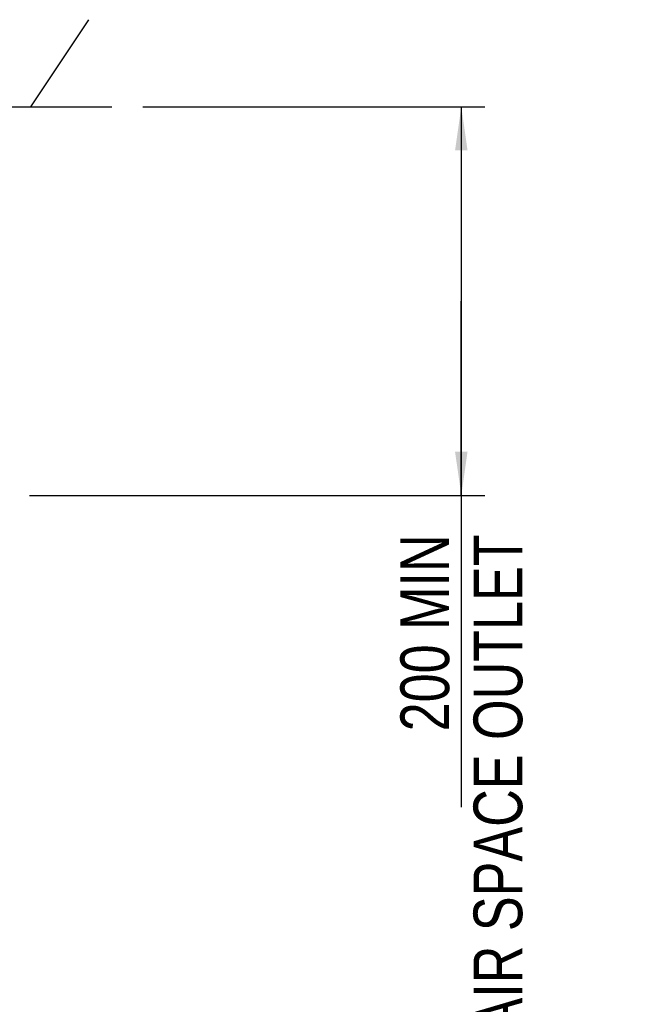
# Model space of a CAD drawing. Header units: inches. Extents: x 0 to 117, y 0 to 83.
# Tile 16 of 60: x 29 to 39, y 47 to 63. Entities that reach past the tile are written whole.
import ezdxf

# ---------------------------------------------------------------- set-up
doc = ezdxf.new("R2010")
doc.units = ezdxf.units.IN
doc.header["$LTSCALE"] = 6.431102
doc.header["$MEASUREMENT"] = 0
doc.layers.get('0').update_dxf_attribs({"linetype": 'CONTINUOUS'})
doc.styles.get("Standard").update_dxf_attribs({"font": 'txt', "width": 0.8})
doc.dimstyles.new('DIMSTYLE_1', dxfattribs={"dimtxt": 0.78125, "dimasz": 0.7, "dimexe": 0.18, "dimexo": 0.0625, "dimgap": 0.09, "dimtad": 1, "dimdec": 0, "dimzin": 4, "dimdsep": 46, "dimtxsty": 'STANDARD', "dimblk": '_FILLED', "dimblk1": '_FILLED', "dimblk2": '_FILLED', "dimcen": 0.09, "dimadec": 0, "dimazin": 0, "dimtfac": 1, "dimtdec": 0, "dimtofl": 0, "dimtmove": 0, "dimatfit": 3, "dimldrblk": '_FILLED', "dimfxl": 1, "dimtolj": 1, "dimtzin": 4, "dimarcsym": 0})

# ---------------------------------------------------------------- blocks, each defined once
blk = doc.blocks.new('_FILLED')
at = {"color": 0, "linetype": 'BYBLOCK'}
blk.add_solid([(0, 0), (-1, 0.143), (-1, -0.143)], dxfattribs=at)
blk = doc.blocks.new('*D0')
at = {"color": 7, "linetype": 'CONTINUOUS'}
for p, q in [((31.108, 61.69), (36.019, 61.69)), ((36.019, 61.69), (36.589, 61.69)), ((36.214, 61.69), (36.214, 58.574)), ((36.214, 55.457), (36.214, 58.574)), ((36.214, 58.574), (36.214, 50.457)), ((29.295, 55.457), (36.019, 55.457)), ((36.019, 55.457), (36.589, 55.457))]:
    blk.add_line(p, q, dxfattribs=at)
at = {"color": 7, "linetype": 'CONTINUOUS', "xscale": 0.7, "yscale": 0.7, "zscale": 0.7}
for p, rotation in [((36.214, 61.69), 90), ((36.214, 55.457), 270)]:
    blk.add_blockref('_FILLED', p, dxfattribs=dict(at, rotation=rotation))
at = {"color": 7, "linetype": 'CONTINUOUS', "insert": (35.238, 54.832), "char_height": 0.78125, "width": 10, "attachment_point": 3, "rotation": 90, "line_spacing_factor": 0.9}
blk.add_mtext('200 MIN\\PAIR SPACE OUTLET', dxfattribs=at)

msp = doc.modelspace()

# ---------------------------------------------------------------- linework, layer by layer
at = {"color": 7, "linetype": 'CONTINUOUS'}
for p, q in [((29.3139, 61.6914), (30.2454, 63.0869)), ((14.4717, 61.6641), (30.6132, 61.6901))]:
    msp.add_line(p, q, dxfattribs=at)

# ---------------------------------------------------------------- dimensions: what is measured, and where the dimension line sits
dim = msp.add_linear_dim(base=(36.2142, 61.6901), p1=(29.2948, 55.4572), p2=(31.1081, 61.6901), angle=90, text='200 MIN\\PAIR SPACE OUTLET', dimstyle='DIMSTYLE_1', dxfattribs=at)
dim.commit()
dim.dimension.update_dxf_attribs({"geometry": '*D0', "text_midpoint": (38.8746, 44.5238), "dimtype": 160})

doc.saveas('drawing.dxf')
